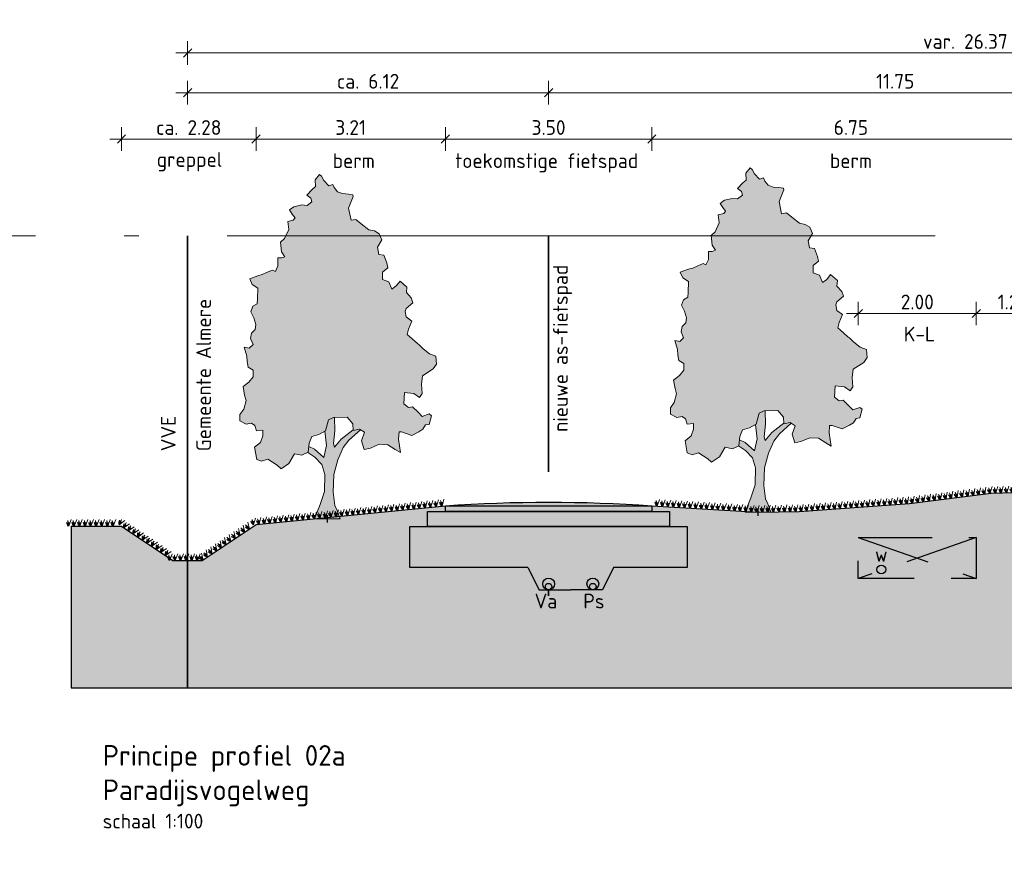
# Model space of a CAD drawing. Header units: metres. Extents: x 158819 to 159767, y 483764 to 484333.
# Tile 4 of 41: x 159076 to 159093, y 484026 to 484040. Entities that reach past the tile are written whole.
import ezdxf

# ---------------------------------------------------------------- set-up
doc = ezdxf.new("R2010")
doc.units = ezdxf.units.M
for name, pattern in [('AL-NAP_LIJN', [15.25, 12, -1.5, 0.25, -1.5]), ('DASHED2', [0.375, 0.25, -0.125]), ('XX-HART', [12, 4, -2, 0, -2, 4])]:
    doc.linetypes.add(name, pattern=pattern)
doc.layers.get('0').update_dxf_attribs({"lineweight": 25})
doc.layers.get('Defpoints').update_dxf_attribs({"lineweight": 25, "true_color": 0xff7fff})
for name, color, linetype, lineweight in [('N-WE-GR-BOOM-1e-A', 90, 'Continuous', 25), ('N-WE-GR-BOOM-1e-SD', 90, 'Continuous', 25), ('N-WE-KG-GRENS_PERCEEL-G', 150, 'KG-PERCEEL', 35), ('N-WE-VH-KANTVERHARDING-G', 7, 'Continuous', 25), ('X-XX-AL-M', 7, 'Continuous', 18), ('X-XX-AL-NAP-G', 7, 'AL-NAP_LIJN', 18), ('X-XX-AL-T25', 7, 'Continuous', 25), ('X-XX-AL-T35', 7, 'Continuous', 35)]:
    doc.layers.add(name, color=color, linetype=linetype, lineweight=lineweight)
doc.layers.add('N-WE-GR-BOOM-S', color=7, linetype='Continuous', lineweight=40, true_color=0x009900)
doc.layers.add('X-XX-AL-HARTLIJN-G', color=7, linetype='XX-HART', lineweight=35, true_color=0xff2e2e)
doc.layers.add('N-WE-GR-WEGEN-A', color=7, linetype='Continuous', lineweight=40, true_color=0xffd6ad, transparency=0.4)
doc.styles.add('NLCS-ISO-M100-T25', font='NLCS-ISO.ttf')
doc.styles.add('NLCS-ISO-M100-T35', font='NLCS-ISO.ttf')
doc.styles.get("Standard").update_dxf_attribs({"font": 'NLCS-ISO.ttf'})
doc.linetypes.add('KG-PERCEEL', pattern='A,5.5,-2,["P",Standard,S=1.8,R=0,X=-0.5,Y=-0.9],-2,5.5,-2,[5,NLCS.shx,S=0.75,R=0,X=0,Y=0],-2', length=19)
doc.dimstyles.new('NLCS-M100-T25-SCHRAP-X_L2_H1', dxfattribs={"dimscale": 0.1, "dimtxt": 2.5, "dimasz": 1.4, "dimexe": 2, "dimexo": 2, "dimgap": 0.7, "dimtad": 1, "dimzin": 0, "dimdsep": 46, "dimtxsty": 'NLCS-ISO-M100-T25', "dimblk": 'OBLIQUE', "dimcen": 0, "dimdle": 2, "dimclrd": 256, "dimclre": 256, "dimclrt": 256, "dimadec": 1, "dimazin": 0, "dimtfac": 1, "dimtofl": 0, "dimtmove": 1, "dimatfit": 0, "dimldrblk": 'OBLIQUE', "dimfxl": 2, "dimfxlon": 1, "dimtfill": 1, "dimtfillclr": 254, "dimtolj": 1, "dimtzin": 0, "dimlwd": 18, "dimlwe": 18, "dimarcsym": 0})

# ---------------------------------------------------------------- blocks, each defined once
blk = doc.blocks.new('_Oblique')
at = {"color": 0, "linetype": 'ByBlock', "lineweight": -2}
blk.add_line((-0.5, -0.5), (0.5, 0.5), dxfattribs=at)
blk = doc.blocks.new('*D55')
at = {"layer": 'Defpoints', "color": 0, "transparency": 16777216}
for p in [(159084.977, 484038.987), (159084.977, 484037.588), (159096.727, 484037.588)]:
    blk.add_point(p, dxfattribs=at)
at = {"layer": 'X-XX-AL-M', "linetype": 'Continuous', "lineweight": 18, "transparency": 16777216}
for p, q in [((159084.977, 484038.787), (159084.977, 484039.187)), ((159096.727, 484038.787), (159096.727, 484039.187)), ((159096.927, 484038.987), (159084.777, 484038.987))]:
    blk.add_line(p, q, dxfattribs=at)
at = {"layer": 'X-XX-AL-M', "lineweight": 18, "transparency": 16777216, "xscale": 0.14, "yscale": 0.14, "zscale": 0.14, "rotation": 180}
blk.add_blockref('_Oblique', (159084.977, 484038.987), dxfattribs=at)
at = {"layer": 'X-XX-AL-M', "lineweight": 18, "transparency": 16777216, "xscale": 0.14, "yscale": 0.14, "zscale": 0.14}
blk.add_blockref('_Oblique', (159096.727, 484038.987), dxfattribs=at)
at = {"layer": 'X-XX-AL-M', "transparency": 16777216, "insert": (159090.852, 484039.182), "char_height": 0.25, "attachment_point": 5, "style": 'NLCS-ISO-M100-T25', "bg_fill": 3, "box_fill_scale": 1.1, "bg_fill_color": 256, "bg_fill_true_color": 13158600, "bg_fill_transparency": 0}
blk.add_mtext('\\A1;11.75', dxfattribs=at)
blk = doc.blocks.new('*D56')
at = {"layer": 'Defpoints', "color": 0, "transparency": 16777216}
for p in [(159105.227, 484039.662), (159078.857, 484036.559), (159105.227, 484036.559)]:
    blk.add_point(p, dxfattribs=at)
at = {"layer": 'X-XX-AL-M', "linetype": 'Continuous', "lineweight": 18, "transparency": 16777216}
for p, q in [((159078.857, 484039.462), (159078.857, 484039.862)), ((159105.227, 484039.462), (159105.227, 484039.862)), ((159078.657, 484039.662), (159105.427, 484039.662))]:
    blk.add_line(p, q, dxfattribs=at)
at = {"layer": 'X-XX-AL-M', "lineweight": 18, "transparency": 16777216, "xscale": 0.14, "yscale": 0.14, "zscale": 0.14, "rotation": 180}
blk.add_blockref('_Oblique', (159078.857, 484039.662), dxfattribs=at)
at = {"layer": 'X-XX-AL-M', "lineweight": 18, "transparency": 16777216, "xscale": 0.14, "yscale": 0.14, "zscale": 0.14}
blk.add_blockref('_Oblique', (159105.227, 484039.662), dxfattribs=at)
at = {"layer": 'X-XX-AL-M', "transparency": 16777216, "insert": (159092.042, 484039.857), "char_height": 0.25, "attachment_point": 5, "style": 'NLCS-ISO-M100-T25', "bg_fill": 3, "box_fill_scale": 1.1, "bg_fill_color": 256, "bg_fill_true_color": 13158600, "bg_fill_transparency": 0}
blk.add_mtext('\\A1;var. 26.37 ', dxfattribs=at)
blk = doc.blocks.new('*D58')
at = {"layer": 'Defpoints', "color": 0, "transparency": 16777216}
for p in [(159078.857, 484038.987), (159084.977, 484037.588), (159078.857, 484036.559)]:
    blk.add_point(p, dxfattribs=at)
at = {"layer": 'X-XX-AL-M', "linetype": 'Continuous', "lineweight": 18, "transparency": 16777216}
for p, q in [((159078.857, 484038.787), (159078.857, 484039.187)), ((159084.977, 484038.787), (159084.977, 484039.187)), ((159085.177, 484038.987), (159078.657, 484038.987))]:
    blk.add_line(p, q, dxfattribs=at)
at = {"layer": 'X-XX-AL-M', "lineweight": 18, "transparency": 16777216, "xscale": 0.14, "yscale": 0.14, "zscale": 0.14, "rotation": 180}
blk.add_blockref('_Oblique', (159078.857, 484038.987), dxfattribs=at)
at = {"layer": 'X-XX-AL-M', "lineweight": 18, "transparency": 16777216, "xscale": 0.14, "yscale": 0.14, "zscale": 0.14}
blk.add_blockref('_Oblique', (159084.977, 484038.987), dxfattribs=at)
at = {"layer": 'X-XX-AL-M', "transparency": 16777216, "insert": (159081.917, 484039.182), "char_height": 0.25, "attachment_point": 5, "style": 'NLCS-ISO-M100-T25', "bg_fill": 3, "box_fill_scale": 1.1, "bg_fill_color": 256, "bg_fill_true_color": 13158600, "bg_fill_transparency": 0}
blk.add_mtext('\\A1;ca. 6.12', dxfattribs=at)
blk = doc.blocks.new('*D59')
at = {"layer": 'Defpoints', "linetype": 'Continuous', "lineweight": 18, "transparency": 16777216}
for p, q in [((159090.227, 484035.045), (159090.227, 484035.445)), ((159092.227, 484035.045), (159092.227, 484035.445)), ((159090.027, 484035.245), (159092.427, 484035.245))]:
    blk.add_line(p, q, dxfattribs=at)
at = {"layer": 'Defpoints', "color": 0, "transparency": 16777216}
for p in [(159092.227, 484035.245), (159090.227, 484031.449), (159092.227, 484031.449)]:
    blk.add_point(p, dxfattribs=at)
at = {"layer": 'Defpoints', "lineweight": 18, "transparency": 16777216, "xscale": 0.14, "yscale": 0.14, "zscale": 0.14, "rotation": 180}
blk.add_blockref('_Oblique', (159090.227, 484035.245), dxfattribs=at)
at = {"layer": 'Defpoints', "lineweight": 18, "transparency": 16777216, "xscale": 0.14, "yscale": 0.14, "zscale": 0.14}
blk.add_blockref('_Oblique', (159092.227, 484035.245), dxfattribs=at)
at = {"layer": 'Defpoints', "transparency": 16777216, "insert": (159091.227, 484035.44), "char_height": 0.25, "attachment_point": 5, "style": 'NLCS-ISO-M100-T25', "bg_fill": 3, "box_fill_scale": 1.1, "bg_fill_color": 256, "bg_fill_true_color": 13158600, "bg_fill_transparency": 0}
blk.add_mtext('\\A1;2.00', dxfattribs=at)
blk = doc.blocks.new('*D60')
at = {"layer": 'Defpoints', "linetype": 'Continuous', "lineweight": 18, "transparency": 16777216}
for p, q in [((159092.227, 484035.045), (159092.227, 484035.445)), ((159093.477, 484035.045), (159093.477, 484035.445)), ((159092.027, 484035.245), (159093.677, 484035.245))]:
    blk.add_line(p, q, dxfattribs=at)
at = {"layer": 'Defpoints', "color": 0, "transparency": 16777216}
for p in [(159093.477, 484035.245), (159092.227, 484031.449), (159093.477, 484029.992)]:
    blk.add_point(p, dxfattribs=at)
at = {"layer": 'Defpoints', "lineweight": 18, "transparency": 16777216, "xscale": 0.14, "yscale": 0.14, "zscale": 0.14, "rotation": 180}
blk.add_blockref('_Oblique', (159092.227, 484035.245), dxfattribs=at)
at = {"layer": 'Defpoints', "lineweight": 18, "transparency": 16777216, "xscale": 0.14, "yscale": 0.14, "zscale": 0.14}
blk.add_blockref('_Oblique', (159093.477, 484035.245), dxfattribs=at)
at = {"layer": 'Defpoints', "transparency": 16777216, "insert": (159092.852, 484035.44), "char_height": 0.25, "attachment_point": 5, "style": 'NLCS-ISO-M100-T25', "bg_fill": 3, "box_fill_scale": 1.1, "bg_fill_color": 256, "bg_fill_true_color": 13158600, "bg_fill_transparency": 0}
blk.add_mtext('\\A1;1.25', dxfattribs=at)
blk = doc.blocks.new('*D64')
at = {"layer": 'Defpoints', "color": 0, "transparency": 16777216}
for p in [(159086.727, 484038.203), (159086.727, 484032.179), (159093.477, 484032.195)]:
    blk.add_point(p, dxfattribs=at)
at = {"layer": 'X-XX-AL-M', "linetype": 'Continuous', "lineweight": 18, "transparency": 16777216}
for p, q in [((159086.727, 484038.003), (159086.727, 484038.403)), ((159093.477, 484038.003), (159093.477, 484038.403)), ((159093.677, 484038.203), (159086.527, 484038.203))]:
    blk.add_line(p, q, dxfattribs=at)
at = {"layer": 'X-XX-AL-M', "lineweight": 18, "transparency": 16777216, "xscale": 0.14, "yscale": 0.14, "zscale": 0.14, "rotation": 180}
blk.add_blockref('_Oblique', (159086.727, 484038.203), dxfattribs=at)
at = {"layer": 'X-XX-AL-M', "lineweight": 18, "transparency": 16777216, "xscale": 0.14, "yscale": 0.14, "zscale": 0.14}
blk.add_blockref('_Oblique', (159093.477, 484038.203), dxfattribs=at)
at = {"layer": 'X-XX-AL-M', "transparency": 16777216, "insert": (159090.102, 484038.398), "char_height": 0.25, "attachment_point": 5, "style": 'NLCS-ISO-M100-T25', "bg_fill": 3, "box_fill_scale": 1.1, "bg_fill_color": 256, "bg_fill_true_color": 13158600, "bg_fill_transparency": 0}
blk.add_mtext('\\A1;6.75', dxfattribs=at)
blk = doc.blocks.new('*D65')
at = {"layer": 'Defpoints', "color": 0, "transparency": 16777216}
for p in [(159083.227, 484038.203), (159083.227, 484032.179), (159086.727, 484032.179)]:
    blk.add_point(p, dxfattribs=at)
at = {"layer": 'X-XX-AL-M', "linetype": 'Continuous', "lineweight": 18, "transparency": 16777216}
for p, q in [((159083.227, 484038.003), (159083.227, 484038.403)), ((159086.727, 484038.003), (159086.727, 484038.403)), ((159086.927, 484038.203), (159083.027, 484038.203))]:
    blk.add_line(p, q, dxfattribs=at)
at = {"layer": 'X-XX-AL-M', "lineweight": 18, "transparency": 16777216, "xscale": 0.14, "yscale": 0.14, "zscale": 0.14, "rotation": 180}
blk.add_blockref('_Oblique', (159083.227, 484038.203), dxfattribs=at)
at = {"layer": 'X-XX-AL-M', "lineweight": 18, "transparency": 16777216, "xscale": 0.14, "yscale": 0.14, "zscale": 0.14}
blk.add_blockref('_Oblique', (159086.727, 484038.203), dxfattribs=at)
at = {"layer": 'X-XX-AL-M', "transparency": 16777216, "insert": (159084.977, 484038.398), "char_height": 0.25, "attachment_point": 5, "style": 'NLCS-ISO-M100-T25', "bg_fill": 3, "box_fill_scale": 1.1, "bg_fill_color": 256, "bg_fill_true_color": 13158600, "bg_fill_transparency": 0}
blk.add_mtext('\\A1;3.50', dxfattribs=at)
blk = doc.blocks.new('*D66')
at = {"layer": 'Defpoints', "color": 0, "transparency": 16777216}
for p in [(159080.018, 484038.203), (159083.227, 484032.179), (159080.018, 484031.666)]:
    blk.add_point(p, dxfattribs=at)
at = {"layer": 'X-XX-AL-M', "linetype": 'Continuous', "lineweight": 18, "transparency": 16777216}
for p, q in [((159080.018, 484038.003), (159080.018, 484038.403)), ((159083.227, 484038.003), (159083.227, 484038.403)), ((159083.427, 484038.203), (159079.818, 484038.203))]:
    blk.add_line(p, q, dxfattribs=at)
at = {"layer": 'X-XX-AL-M', "lineweight": 18, "transparency": 16777216, "xscale": 0.14, "yscale": 0.14, "zscale": 0.14, "rotation": 180}
blk.add_blockref('_Oblique', (159080.018, 484038.203), dxfattribs=at)
at = {"layer": 'X-XX-AL-M', "lineweight": 18, "transparency": 16777216, "xscale": 0.14, "yscale": 0.14, "zscale": 0.14}
blk.add_blockref('_Oblique', (159083.227, 484038.203), dxfattribs=at)
at = {"layer": 'X-XX-AL-M', "transparency": 16777216, "insert": (159081.622, 484038.398), "char_height": 0.25, "attachment_point": 5, "style": 'NLCS-ISO-M100-T25', "bg_fill": 3, "box_fill_scale": 1.1, "bg_fill_color": 256, "bg_fill_true_color": 13158600, "bg_fill_transparency": 0}
blk.add_mtext('\\A1;3.21', dxfattribs=at)
blk = doc.blocks.new('*D67')
at = {"layer": 'Defpoints', "color": 0, "transparency": 16777216}
for p in [(159077.737, 484038.203), (159077.737, 484031.639), (159080.018, 484031.666)]:
    blk.add_point(p, dxfattribs=at)
at = {"layer": 'X-XX-AL-M', "linetype": 'Continuous', "lineweight": 18, "transparency": 16777216}
for p, q in [((159077.737, 484038.003), (159077.737, 484038.403)), ((159080.018, 484038.003), (159080.018, 484038.403)), ((159080.218, 484038.203), (159077.537, 484038.203))]:
    blk.add_line(p, q, dxfattribs=at)
at = {"layer": 'X-XX-AL-M', "lineweight": 18, "transparency": 16777216, "xscale": 0.14, "yscale": 0.14, "zscale": 0.14, "rotation": 180}
blk.add_blockref('_Oblique', (159077.737, 484038.203), dxfattribs=at)
at = {"layer": 'X-XX-AL-M', "lineweight": 18, "transparency": 16777216, "xscale": 0.14, "yscale": 0.14, "zscale": 0.14}
blk.add_blockref('_Oblique', (159080.018, 484038.203), dxfattribs=at)
at = {"layer": 'X-XX-AL-M', "transparency": 16777216, "insert": (159078.877, 484038.398), "char_height": 0.25, "attachment_point": 5, "style": 'NLCS-ISO-M100-T25', "bg_fill": 3, "box_fill_scale": 1.1, "bg_fill_color": 256, "bg_fill_true_color": 13158600, "bg_fill_transparency": 0}
blk.add_mtext('\\A1;ca. 2.28', dxfattribs=at)
blk = doc.blocks.new('SGR-BOOM_S01_V_ZIJ-D')
at = {"layer": 'N-WE-GR-BOOM-1e-A', "transparency": 33554585}
h = blk.add_hatch(color=256, dxfattribs=at)
h.dxf.hatch_style = 1
h.set_gradient(color1=(254, 204, 102), color2=(108, 181, 90), tint=1, name='CYLINDER')
h.paths.add_polyline_path([(-1.056, 11.496), (-0.874, 11.68), (-0.792, 11.622), (-0.684, 11.475), (-0.477, 11.294), (-0.312, 11.337), (-0.253, 11.231), (-0.105, 11.091), (0.102, 11.028), (0.349, 11.012), (0.538, 10.99), (0.556, 10.931), (0.353, 10.535), (0.462, 10.124), (0.668, 10.149), (0.893, 10.004), (1.224, 9.8), (1.454, 9.761), (1.661, 9.663), (1.763, 9.457), (1.582, 9.209), (1.643, 8.962), (1.849, 8.94), (1.975, 8.676), (2.018, 8.511), (1.795, 8.362), (1.797, 8.115), (2.062, 8.035), (2.188, 7.789), (2.376, 7.896), (2.539, 8.062), (2.829, 7.858), (2.807, 7.67), (3.015, 7.489), (3.081, 7.325), (2.794, 7.134), (2.753, 7.034), (2.796, 6.845), (3.044, 6.706), (2.899, 6.434), (2.842, 6.251), (2.942, 6.187), (3.274, 5.943), (3.357, 5.902), (3.523, 5.762), (3.795, 5.599), (4.06, 5.519), (4.086, 5.248), (3.94, 5.082), (3.489, 4.855), (3.45, 4.566), (3.476, 4.254), (3.371, 4.112), (3.122, 4.252), (2.734, 4.29), (2.695, 3.901), (2.902, 3.779), (3.067, 3.798), (3.316, 3.611), (3.482, 3.471), (3.77, 3.556), (3.87, 3.492), (3.772, 3.203), (3.625, 3.184), (3.503, 3.036), (3.339, 2.952), (3.033, 2.826), (2.597, 2.946), (2.497, 2.946), (2.475, 2.698), (2.561, 2.246), (2.337, 2.35), (2.023, 2.512), (1.652, 2.527), (1.282, 2.4), (1.018, 2.357), (0.91, 2.645), (1.031, 2.934), (0.824, 3.038), (0.559, 2.995), (0.534, 3.219), (0.303, 3.447), (-0.274, 3.442), (-0.497, 3.358), (-0.618, 2.986), (-0.906, 2.86), (-1.193, 2.793), (-1.315, 2.568), (-1.354, 2.256), (-1.624, 2.154), (-1.931, 2.21), (-2.175, 1.879), (-2.504, 1.694), (-2.669, 1.816), (-3.066, 2.019), (-3.33, 1.952), (-3.536, 2.015), (-3.622, 2.427), (-3.376, 2.593), (-3.278, 2.818), (-3.279, 3.006), (-3.544, 2.981), (-3.61, 3.169), (-3.752, 3.25), (-3.981, 3.207), (-4.247, 3.328), (-4.249, 3.535), (-4.086, 3.724), (-3.988, 4.013), (-4.048, 4.195), (-4.115, 4.483), (-3.869, 4.633), (-3.682, 4.817), (-3.684, 5.046), (-3.891, 5.145), (-3.933, 5.333), (-3.958, 5.515), (-4.061, 5.826), (-3.854, 5.787), (-3.691, 5.912), (-3.798, 6.117), (-3.758, 6.3), (-3.595, 6.425), (-3.572, 6.59), (-3.657, 6.818), (-3.782, 7.024), (-3.701, 7.207), (-3.519, 7.291), (-3.497, 7.456), (-3.482, 7.827), (-3.73, 7.948), (-3.832, 8.136), (-3.485, 8.239), (-3.297, 8.281), (-3.115, 8.348), (-2.868, 8.432), (-2.745, 8.392), (-2.64, 8.575), (-2.642, 8.846), (-2.477, 8.847), (-2.336, 8.889), (-2.479, 9.053), (-2.523, 9.383), (-2.359, 9.507), (-2.179, 9.815), (-2.222, 10.085), (-1.993, 10.128), (-1.911, 10.212), (-2.036, 10.334), (-2.143, 10.475), (-1.955, 10.582), (-1.626, 10.644), (-1.402, 10.628), (-1.197, 10.753), (-1.239, 10.876), (-1.405, 10.975), (-1.177, 11.165), (-1.036, 11.266)])
h = blk.add_hatch(color=256, dxfattribs=at)
h.dxf.hatch_style = 1
h.set_gradient(color1=(99, 100, 102), color2=(88, 186, 72), tint=1, name='INVCURVED')
h.paths.add_polyline_path([(-0.098, 2.001), (0.128, 2.415), (0.374, 2.664), (0.861, 3.02), (0.824, 3.038), (0.559, 2.995), (0.557, 3.016), (0.044, 2.703), (-0.243, 2.43), (-0.285, 2.553), (-0.229, 2.989), (-0.233, 3.442), (-0.274, 3.442), (-0.497, 3.358), (-0.618, 2.986), (-0.646, 2.974), (-0.573, 2.492), (-0.693, 2.079), (-1.09, 2.364), (-1.33, 2.45), (-1.356, 2.244), (-1.064, 2.093), (-0.774, 1.848), (-0.648, 1.502), (-0.667, 0.925), (-0.846, 0.488), (-1.08, 0), (0, 0), (-0.126, 0.287), (-0.227, 0.452), (-0.296, 0.904), (-0.259, 1.505)])
at = {"lineweight": 0}
for p, q in [((-0.233, 3.442), (-0.229, 2.989)), ((0.044, 2.703), (0.557, 3.016)), ((0.861, 3.02), (0.374, 2.664)), ((-0.573, 2.492), (-0.646, 2.974)), ((-0.229, 2.989), (-0.285, 2.553)), ((-0.243, 2.43), (0.044, 2.703)), ((-1.33, 2.45), (-1.09, 2.364)), ((-1.09, 2.364), (-0.693, 2.079)), ((-0.693, 2.079), (-0.573, 2.492)), ((-0.285, 2.553), (-0.243, 2.43)), ((0.128, 2.415), (-0.098, 2.001)), ((0.374, 2.664), (0.128, 2.415)), ((-1.368, 2.251), (-1.064, 2.093)), ((-1.064, 2.093), (-0.774, 1.848)), ((-0.774, 1.848), (-0.648, 1.502)), ((-0.098, 2.001), (-0.259, 1.505)), ((-0.648, 1.502), (-0.667, 0.925)), ((-0.259, 1.505), (-0.296, 0.904)), ((-0.667, 0.925), (-0.846, 0.488)), ((-0.296, 0.904), (-0.227, 0.452)), ((-0.846, 0.488), (-1.08, 0)), ((-0.227, 0.452), (-0.126, 0.287)), ((-1.08, 0), (0, 0)), ((-0.126, 0.287), (0, 0))]:
    blk.add_line(p, q, dxfattribs=at)
at = {"lineweight": 0, "flags": 128}
blk.add_lwpolyline([(-1.056, 11.496), (-0.874, 11.68), (-0.792, 11.622), (-0.684, 11.475), (-0.477, 11.294), (-0.312, 11.337), (-0.253, 11.231), (-0.105, 11.091), (0.102, 11.028), (0.349, 11.012), (0.538, 10.99), (0.556, 10.931), (0.353, 10.535), (0.462, 10.124), (0.668, 10.149), (0.893, 10.004), (1.224, 9.8), (1.454, 9.761), (1.661, 9.663), (1.763, 9.457), (1.582, 9.209), (1.643, 8.962), (1.849, 8.94), (1.975, 8.676), (2.018, 8.511), (1.795, 8.362), (1.797, 8.115), (2.062, 8.035), (2.188, 7.789), (2.376, 7.896), (2.539, 8.062), (2.829, 7.858), (2.807, 7.67), (3.015, 7.489), (3.081, 7.325), (2.794, 7.134), (2.753, 7.034), (2.796, 6.845), (3.044, 6.706), (2.899, 6.434), (2.842, 6.251), (2.942, 6.187), (3.274, 5.943), (3.357, 5.902), (3.523, 5.762), (3.795, 5.599), (4.06, 5.519), (4.086, 5.248), (3.94, 5.082), (3.489, 4.855), (3.45, 4.566), (3.476, 4.254), (3.371, 4.112), (3.122, 4.252), (2.734, 4.29), (2.695, 3.901), (2.902, 3.779), (3.067, 3.798), (3.316, 3.611), (3.482, 3.471), (3.77, 3.556), (3.87, 3.492), (3.772, 3.203), (3.625, 3.184), (3.503, 3.036), (3.339, 2.952), (3.033, 2.826), (2.597, 2.946), (2.497, 2.946), (2.475, 2.698), (2.561, 2.246), (2.337, 2.35), (2.023, 2.512), (1.652, 2.527), (1.282, 2.4), (1.018, 2.357), (0.91, 2.645), (1.031, 2.934), (0.824, 3.038), (0.559, 2.995), (0.534, 3.219), (0.303, 3.447), (-0.274, 3.442), (-0.497, 3.358), (-0.618, 2.986), (-0.906, 2.86), (-1.193, 2.793), (-1.315, 2.568), (-1.354, 2.256), (-1.624, 2.154), (-1.931, 2.21), (-2.175, 1.879), (-2.504, 1.694), (-2.669, 1.816), (-3.066, 2.019), (-3.33, 1.952), (-3.536, 2.015), (-3.622, 2.427), (-3.376, 2.593), (-3.278, 2.818), (-3.279, 3.006), (-3.544, 2.981), (-3.61, 3.169), (-3.752, 3.25), (-3.981, 3.207), (-4.247, 3.328), (-4.249, 3.535), (-4.086, 3.724), (-3.988, 4.013), (-4.048, 4.195), (-4.115, 4.483), (-3.869, 4.633), (-3.682, 4.817), (-3.684, 5.046), (-3.891, 5.145), (-3.933, 5.333), (-3.958, 5.515), (-4.061, 5.826), (-3.854, 5.787), (-3.691, 5.912), (-3.798, 6.117), (-3.758, 6.3), (-3.595, 6.425), (-3.572, 6.59), (-3.657, 6.818), (-3.782, 7.024), (-3.701, 7.207), (-3.519, 7.291), (-3.497, 7.456), (-3.482, 7.827), (-3.73, 7.948), (-3.832, 8.136), (-3.485, 8.239), (-3.297, 8.281), (-3.115, 8.348), (-2.868, 8.432), (-2.745, 8.392), (-2.64, 8.575), (-2.642, 8.846), (-2.477, 8.847), (-2.336, 8.889), (-2.479, 9.053), (-2.523, 9.383), (-2.359, 9.507), (-2.179, 9.815), (-2.222, 10.085), (-1.993, 10.128), (-1.911, 10.212), (-2.036, 10.334), (-2.143, 10.475), (-1.955, 10.582), (-1.626, 10.644), (-1.402, 10.628), (-1.197, 10.753), (-1.239, 10.876), (-1.405, 10.975), (-1.177, 11.165), (-1.036, 11.266)], close=True, dxfattribs=at)
at = {"layer": 'Defpoints'}
blk.add_line((-0.54, -0.119), (-0.54, 0.13), dxfattribs=at)
blk = doc.blocks.new('Gras-01')
at = {"layer": 'N-WE-GR-BOOM-S', "color": 85, "lineweight": 9, "true_color": 0x58ba48}
for p, q in [((0, 0), (0.004, 0.063)), ((0.003, 0), (0.034, 0.114))]:
    blk.add_line(p, q, dxfattribs=at)
at = {"layer": 'N-WE-GR-BOOM-S', "color": 85, "lineweight": 9, "true_color": 0x58ba48, "flags": 128}
for points in [[(-0.042, 0.06, 0.10285), (-0.006, 0)], [(-0.042, 0.06, -0.10285), (-0.006, 0)], [(-0.002, 0, -0.071887), (-0.022, 0.092)], [(-0.002, 0, 0.071887), (-0.022, 0.092)]]:
    blk.add_lwpolyline(points, format="xyb", dxfattribs=at)
blk = doc.blocks.new('*U232')
at = {"layer": 'N-WE-VH-KANTVERHARDING-G', "rotation": 178.2583499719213}
blk.add_blockref('Gras-01', (0.072, 0), dxfattribs=at)
blk = doc.blocks.new('*U233')
at = {"layer": 'N-WE-VH-KANTVERHARDING-G', "color": 0, "linetype": 'ByBlock', "lineweight": -2, "transparency": 16777216}
for p, rotation in [((159092.064, 484032.145), 187.1366332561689), ((159092.158, 484032.157), 187.1366332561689), ((159092.252, 484032.169), 187.1366332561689), ((159092.345, 484032.181), 187.1366332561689), ((159092.439, 484032.192), 187.1366332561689), ((159092.533, 484032.199), 181.7416500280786), ((159092.628, 484032.202), 181.7416500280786), ((159092.722, 484032.204), 181.7416500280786), ((159092.816, 484032.207), 181.7416500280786), ((159092.911, 484032.21), 181.7416500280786), ((159093.005, 484032.213), 181.7416500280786), ((159093.1, 484032.216), 181.7416500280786), ((159093.194, 484032.219), 181.7416500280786), ((159093.288, 484032.222), 181.7416500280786), ((159093.383, 484032.225), 181.7416500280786), ((159093.477, 484032.227), 181.7416500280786), ((159086.887, 484031.976), 176.4628680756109), ((159086.981, 484031.97), 176.4628680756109), ((159087.075, 484031.964), 176.4628680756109), ((159090.374, 484031.972), 184.1181897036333), ((159090.468, 484031.979), 184.1181897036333), ((159090.562, 484031.985), 184.1181897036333), ((159090.657, 484031.992), 184.1181897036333), ((159090.751, 484031.999), 184.1181897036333), ((159090.845, 484032.006), 184.1181897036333), ((159090.939, 484032.013), 184.1181897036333), ((159091.033, 484032.019), 184.1181897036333), ((159091.127, 484032.028), 187.1366332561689), ((159091.221, 484032.04), 187.1366332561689), ((159091.315, 484032.051), 187.1366332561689), ((159091.408, 484032.063), 187.1366332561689), ((159091.502, 484032.075), 187.1366332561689), ((159091.596, 484032.087), 187.1366332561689), ((159091.69, 484032.098), 187.1366332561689), ((159091.783, 484032.11), 187.1366332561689), ((159091.877, 484032.122), 187.1366332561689), ((159091.971, 484032.134), 187.1366332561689), ((159087.169, 484031.958), 176.4628680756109), ((159087.264, 484031.953), 176.4628680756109), ((159087.358, 484031.947), 176.4628680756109), ((159087.452, 484031.941), 176.4628680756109), ((159087.546, 484031.935), 176.4628680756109), ((159087.641, 484031.929), 176.4628680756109), ((159087.735, 484031.923), 176.4628680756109), ((159087.829, 484031.918), 176.4628680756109), ((159087.923, 484031.912), 176.4628680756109), ((159088.018, 484031.906), 176.4628680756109), ((159088.112, 484031.9), 176.4628680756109), ((159088.206, 484031.894), 176.4628680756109), ((159088.3, 484031.889), 176.4628680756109), ((159088.394, 484031.883), 176.4628680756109), ((159088.489, 484031.877), 176.4628680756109), ((159088.583, 484031.876), 181.2131410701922), ((159088.677, 484031.878), 181.2131410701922), ((159088.772, 484031.88), 181.2131410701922), ((159088.866, 484031.882), 181.2131410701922), ((159088.961, 484031.884), 181.2131410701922), ((159089.055, 484031.886), 181.2131410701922), ((159089.15, 484031.888), 181.2131410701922), ((159089.244, 484031.891), 184.1181897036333), ((159089.338, 484031.897), 184.1181897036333), ((159089.432, 484031.904), 184.1181897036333), ((159089.526, 484031.911), 184.1181897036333), ((159089.621, 484031.918), 184.1181897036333), ((159089.715, 484031.924), 184.1181897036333), ((159089.809, 484031.931), 184.1181897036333), ((159089.903, 484031.938), 184.1181897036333), ((159089.997, 484031.945), 184.1181897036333), ((159090.092, 484031.952), 184.1181897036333), ((159090.186, 484031.958), 184.1181897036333), ((159090.28, 484031.965), 184.1181897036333)]:
    blk.add_blockref('*U232', p, dxfattribs=dict(at, rotation=rotation))
blk = doc.blocks.new('*U234')
at = {"layer": 'N-WE-VH-KANTVERHARDING-G', "rotation": 174.3158852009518}
blk.add_blockref('Gras-01', (0.059, 0), dxfattribs=at)
blk = doc.blocks.new('*U235')
at = {"layer": 'N-WE-VH-KANTVERHARDING-G', "color": 0, "linetype": 'ByBlock', "lineweight": -2, "transparency": 16777216}
for p, rotation in [((159083.133, 484031.976), 185.6841147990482), ((159083.227, 484031.986), 185.6841147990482), ((159081.442, 484031.808), 185.6841147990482), ((159081.536, 484031.817), 185.6841147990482), ((159081.63, 484031.827), 185.6841147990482), ((159081.724, 484031.836), 185.6841147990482), ((159081.818, 484031.846), 185.6841147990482), ((159081.912, 484031.855), 185.6841147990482), ((159082.006, 484031.864), 185.6841147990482), ((159082.1, 484031.874), 185.6841147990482), ((159082.193, 484031.883), 185.6841147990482), ((159082.287, 484031.892), 185.6841147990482), ((159082.381, 484031.902), 185.6841147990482), ((159082.475, 484031.911), 185.6841147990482), ((159082.569, 484031.92), 185.6841147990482), ((159082.663, 484031.93), 185.6841147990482), ((159082.757, 484031.939), 185.6841147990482), ((159082.851, 484031.948), 185.6841147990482), ((159082.945, 484031.958), 185.6841147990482), ((159083.039, 484031.967), 185.6841147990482), ((159076.898, 484031.639), 180), ((159076.992, 484031.639), 180), ((159077.087, 484031.639), 180), ((159077.181, 484031.639), 180), ((159077.276, 484031.639), 180), ((159077.37, 484031.639), 180), ((159077.465, 484031.639), 180), ((159077.559, 484031.639), 180), ((159077.653, 484031.639), 180), ((159077.746, 484031.633), 146.3099324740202), ((159080.032, 484031.668), 185.6841147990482), ((159080.126, 484031.677), 185.6841147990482), ((159080.22, 484031.687), 185.6841147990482), ((159080.314, 484031.696), 185.6841147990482), ((159080.408, 484031.705), 185.6841147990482), ((159080.502, 484031.715), 185.6841147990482), ((159080.596, 484031.724), 185.6841147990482), ((159080.69, 484031.733), 185.6841147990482), ((159080.784, 484031.743), 185.6841147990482), ((159080.878, 484031.752), 185.6841147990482), ((159080.972, 484031.761), 185.6841147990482), ((159081.066, 484031.771), 185.6841147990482), ((159081.16, 484031.78), 185.6841147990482), ((159081.254, 484031.789), 185.6841147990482), ((159081.348, 484031.799), 185.6841147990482), ((159077.825, 484031.581), 146.3099324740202), ((159077.903, 484031.529), 146.3099324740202), ((159077.982, 484031.476), 146.3099324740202), ((159079.794, 484031.517), 213.6900675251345), ((159079.873, 484031.57), 213.6900675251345), ((159079.951, 484031.622), 213.6900675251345), ((159078.06, 484031.424), 146.3099324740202), ((159078.139, 484031.371), 146.3099324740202), ((159078.217, 484031.319), 146.3099324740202), ((159078.296, 484031.267), 146.3099324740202), ((159079.558, 484031.36), 213.6900675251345), ((159079.637, 484031.413), 213.6900675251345), ((159079.716, 484031.465), 213.6900675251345), ((159078.375, 484031.214), 146.3099324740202), ((159078.453, 484031.162), 146.3099324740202), ((159078.532, 484031.11), 146.3099324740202), ((159079.323, 484031.203), 213.6900675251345), ((159079.401, 484031.256), 213.6900675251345), ((159079.48, 484031.308), 213.6900675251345), ((159078.611, 484031.059), 180), ((159078.705, 484031.059), 180), ((159078.8, 484031.059), 180), ((159078.894, 484031.059), 180), ((159078.989, 484031.059), 180), ((159079.083, 484031.059), 180), ((159079.166, 484031.098), 213.6900675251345), ((159079.244, 484031.151), 213.6900675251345)]:
    blk.add_blockref('*U234', p, dxfattribs=dict(at, rotation=rotation))

msp = doc.modelspace()

# ---------------------------------------------------------------- hatches: boundary and pattern name
at = {"layer": 'N-WE-GR-WEGEN-A', "true_color": 0xf8991e, "transparency": 33554534}
h = msp.add_hatch(color=30, dxfattribs=at)
h.dxf.hatch_style = 1
h.set_gradient(color1=(248, 153, 30), color2=(241, 235, 31), name='INVCURVED')
edge = h.paths.add_edge_path()
edge.add_line((159108.728, 484031.867), (159107.196, 484031.867))
edge.add_line((159107.196, 484031.867), (159106.081, 484030.759))
edge.add_line((159106.081, 484030.759), (159105.477, 484030.159))
edge.add_line((159105.477, 484030.159), (159104.977, 484030.159))
edge.add_line((159104.977, 484030.159), (159104.403, 484030.759))
edge.add_line((159104.403, 484030.759), (159103.302, 484031.911))
edge.add_line((159103.302, 484031.911), (159100.977, 484032.197))
edge.add_line((159100.977, 484032.197), (159099.977, 484032.227))
edge.add_line((159099.977, 484032.227), (159099.977, 484032.095))
edge.add_line((159099.977, 484032.095), (159100.177, 484032.095))
edge.add_line((159100.177, 484032.095), (159100.177, 484031.795))
edge.add_line((159100.177, 484031.795), (159100.377, 484031.795))
edge.add_line((159100.377, 484031.795), (159100.377, 484030.795))
edge.add_line((159100.377, 484030.795), (159092.977, 484030.795))
edge.add_line((159092.977, 484030.795), (159092.977, 484031.795))
edge.add_arc((159093.127, 484034.768), 2.977, 267.1116, 272.8884)
edge.add_arc((159090.304, 484031.945), 2.977, 357.1116, 362.8884)
edge.add_arc((159093.377, 484034.077), 1.984, 267.1116, 272.8884)
edge.add_arc((159092.168, 484032.161), 1.31, 357.1116, 362.8884)
edge.add_line((159093.477, 484032.227), (159092.477, 484032.197))
edge.add_line((159092.477, 484032.197), (159091.093, 484032.024))
edge.add_line((159091.093, 484032.024), (159089.227, 484031.889))
edge.add_line((159089.227, 484031.889), (159088.527, 484031.875))
edge.add_line((159088.527, 484031.875), (159086.727, 484031.986))
edge.add_line((159086.727, 484031.986), (159086.727, 484031.886))
edge.add_line((159086.727, 484031.886), (159087.027, 484031.886))
edge.add_line((159087.027, 484031.886), (159087.027, 484031.636))
edge.add_line((159087.027, 484031.636), (159087.327, 484031.636))
edge.add_line((159087.327, 484031.636), (159087.327, 484030.936))
edge.add_line((159087.327, 484030.936), (159086.078, 484030.936))
edge.add_line((159086.078, 484030.936), (159085.89, 484030.559))
edge.add_line((159085.89, 484030.559), (159085.352, 484030.559))
edge.add_line((159085.352, 484030.559), (159084.815, 484030.559))
edge.add_line((159084.815, 484030.559), (159084.626, 484030.936))
edge.add_line((159084.626, 484030.936), (159082.627, 484030.936))
edge.add_line((159082.627, 484030.936), (159082.627, 484031.636))
edge.add_line((159082.627, 484031.636), (159082.927, 484031.636))
edge.add_line((159082.927, 484031.636), (159082.927, 484031.886))
edge.add_line((159082.927, 484031.886), (159083.227, 484031.886))
edge.add_line((159083.227, 484031.886), (159083.227, 484031.986))
edge.add_line((159083.227, 484031.986), (159080.018, 484031.666))
edge.add_line((159080.018, 484031.666), (159079.107, 484031.059))
edge.add_line((159079.107, 484031.059), (159078.607, 484031.059))
edge.add_line((159078.607, 484031.059), (159077.737, 484031.639))
edge.add_line((159077.737, 484031.639), (159076.885, 484031.639))
edge.add_line((159076.885, 484031.639), (159076.885, 484028.896))
edge.add_line((159076.885, 484028.896), (159108.728, 484028.896))
edge.add_line((159108.728, 484028.896), (159108.728, 484031.867))
at = {"layer": 'N-WE-GR-WEGEN-A', "true_color": 0x939598, "transparency": 33554559}
h = msp.add_hatch(color=252, dxfattribs=at)
h.dxf.hatch_style = 1
h.paths.add_polyline_path([(159083.227, 484031.986), (159086.727, 484031.986, 0.034691)])
h = msp.add_hatch(color=252, dxfattribs=at)
h.dxf.hatch_style = 1
h.paths.add_polyline_path([(159086.727, 484031.986), (159083.227, 484031.986), (159083.227, 484031.886), (159086.727, 484031.886)])
at = {"layer": 'N-WE-GR-WEGEN-A', "true_color": 0xfeeab9, "transparency": 33554559}
h = msp.add_hatch(color=254, dxfattribs=at)
h.dxf.hatch_style = 1
h.paths.add_polyline_path([(159087.027, 484031.886), (159082.927, 484031.886), (159082.927, 484031.636), (159087.027, 484031.636)])
h = msp.add_hatch(color=254, dxfattribs=at)
h.dxf.hatch_style = 1
h.paths.add_polyline_path([(159087.327, 484031.636), (159082.627, 484031.636), (159082.627, 484030.936), (159084.626, 484030.936), (159084.815, 484030.559), (159085.352, 484030.559), (159085.89, 484030.559), (159086.078, 484030.936), (159087.327, 484030.936)])

# ---------------------------------------------------------------- linework, layer by layer
at = {"layer": 'Defpoints'}
for p, q in [((159076.885, 484031.639), (159076.885, 484028.896)), ((159076.885, 484028.896), (159108.728, 484028.896))]:
    msp.add_line(p, q, dxfattribs=at)
at = {"layer": 'Defpoints', "linetype": 'DASHED2', "ltscale": 5}
for p, q in [((159090.227, 484031.449), (159092.227, 484030.749)), ((159092.227, 484031.449), (159090.227, 484030.749))]:
    msp.add_line(p, q, dxfattribs=at)
at = {"layer": 'Defpoints', "linetype": 'DASHED2', "ltscale": 5, "flags": 128}
msp.add_lwpolyline([(159090.227, 484031.449), (159092.227, 484031.449), (159092.227, 484030.749), (159090.227, 484030.749)], close=True, dxfattribs=at)
at = {"layer": 'Defpoints', "color": 5, "true_color": 0x0000ff}
msp.add_circle((159090.617, 484030.904), 0.075, dxfattribs=at)
at = {"layer": 'Defpoints'}
for centre in [(159084.977, 484030.659), (159085.727, 484030.659)]:
    msp.add_circle(centre, 0.1, dxfattribs=at)
at = {"layer": 'Defpoints', "color": 217, "lineweight": 30, "true_color": 0x93278f}
for centre in [(159084.977, 484030.614), (159085.727, 484030.614)]:
    msp.add_circle(centre, 0.055, dxfattribs=at)
at = {"layer": 'N-WE-KG-GRENS_PERCEEL-G'}
msp.add_line((159078.857, 484036.559), (159078.857, 484028.896), dxfattribs=at)
at = {"layer": 'N-WE-VH-KANTVERHARDING-G', "flags": 128}
for points in [[(159084.626, 484030.936), (159084.815, 484030.559), (159085.352, 484030.559)], [(159086.078, 484030.936), (159085.89, 484030.559), (159085.352, 484030.559)]]:
    msp.add_lwpolyline(points, dxfattribs=at)
at = {"layer": 'X-XX-AL-HARTLIJN-G'}
msp.add_line((159084.977, 484036.559), (159084.977, 484029.992), dxfattribs=at)
at = {"layer": 'X-XX-AL-NAP-G'}
msp.add_line((159003.28, 484036.559), (159511.076, 484036.559), dxfattribs=at)

# ---------------------------------------------------------------- block references
at = {"layer": 'N-WE-GR-BOOM-1e-SD', "xscale": 0.4, "yscale": 0.5, "zscale": 0.5}
for p in [(159081.443, 484031.763), (159088.743, 484031.875)]:
    msp.add_blockref('SGR-BOOM_S01_V_ZIJ-D', p, dxfattribs=at)

# ---------------------------------------------------------------- texts
at = {"layer": 'Defpoints', "style": 'NLCS-ISO-M100-T25'}
for s, p in [('K-L', (159090.998, 484034.771)), ('w', (159090.51, 484031.034)), ('Va', (159084.74, 484030.244)), ('Ps', (159085.565, 484030.244))]:
    msp.add_text(s, height=0.25, dxfattribs=at).set_placement(p)
at = {"layer": 'X-XX-AL-T25', "style": 'NLCS-ISO-M100-T25'}
msp.add_text('nieuwe as-fietspad', height=0.25, rotation=90, dxfattribs=at).set_placement((159085.303, 484033.238))
at = {"layer": 'X-XX-AL-T25', "insert": (159077.419, 484026.763), "char_height": 0.25, "attachment_point": 1, "style": 'NLCS-ISO-M100-T25'}
msp.add_mtext_dynamic_manual_height_columns('schaal 1:100', width=1.87194, gutter_width=1.25, heights=[0], dxfattribs=at)
at = {"layer": 'X-XX-AL-T35', "insert": (159077.419, 484027.927), "char_height": 0.35, "width": 9.70714, "attachment_point": 1, "style": 'NLCS-ISO-M100-T35'}
msp.add_mtext('Principe profiel 02a\\PParadijsvogelweg', dxfattribs=at)

# ---------------------------------------------------------------- next in the draw order: dimensions: what is measured, and where the dimension line sits
at = {"layer": 'Defpoints'}
dim = msp.add_linear_dim(base=(159092.227, 484035.245), p1=(159090.227, 484031.449), p2=(159092.227, 484031.449), dimstyle='NLCS-M100-T25-SCHRAP-X_L2_H1', dxfattribs=at)
dim.commit()
dim.dimension.update_dxf_attribs({"geometry": '*D59', "text_midpoint": (159091.227, 484035.44)})
at = {"layer": 'X-XX-AL-M'}
dim = msp.add_linear_dim(base=(159084.977, 484038.987), p1=(159096.727, 484037.588), p2=(159084.977, 484037.588), dimstyle='NLCS-M100-T25-SCHRAP-X_L2_H1', dxfattribs=at)
dim.commit()
dim.dimension.update_dxf_attribs({"geometry": '*D55', "text_midpoint": (159090.852, 484039.182)})

# ---------------------------------------------------------------- next in the draw order: dimensions: what is measured, and where the dimension line sits
at = {"layer": 'Defpoints'}
dim = msp.add_linear_dim(base=(159093.477, 484035.245), p1=(159092.227, 484031.449), p2=(159093.477, 484029.992), dimstyle='NLCS-M100-T25-SCHRAP-X_L2_H1', dxfattribs=at)
dim.commit()
dim.dimension.update_dxf_attribs({"geometry": '*D60', "text_midpoint": (159092.852, 484035.44)})
at = {"layer": 'X-XX-AL-M'}
dim = msp.add_linear_dim(base=(159105.227, 484039.662), p1=(159078.857, 484036.559), p2=(159105.227, 484036.559), text='var. <> ', dimstyle='NLCS-M100-T25-SCHRAP-X_L2_H1', dxfattribs=at)
dim.commit()
dim.dimension.update_dxf_attribs({"geometry": '*D56', "text_midpoint": (159092.042, 484039.857)})

# ---------------------------------------------------------------- next in the draw order: dimensions: what is measured, and where the dimension line sits
dim = msp.add_linear_dim(base=(159078.857, 484038.987), p1=(159084.977, 484037.588), p2=(159078.857, 484036.559), text='ca. <>', dimstyle='NLCS-M100-T25-SCHRAP-X_L2_H1', dxfattribs=at)
dim.commit()
dim.dimension.update_dxf_attribs({"geometry": '*D58', "text_midpoint": (159081.917, 484039.182)})
dim = msp.add_linear_dim(base=(159086.727, 484038.203), p1=(159093.477, 484032.195), p2=(159086.727, 484032.179), dimstyle='NLCS-M100-T25-SCHRAP-X_L2_H1', dxfattribs=at)
dim.commit()
dim.dimension.update_dxf_attribs({"geometry": '*D64', "text_midpoint": (159090.102, 484038.398)})

# ---------------------------------------------------------------- next in the draw order: texts
at = {"layer": 'X-XX-AL-T25', "style": 'NLCS-ISO-M100-T25'}
msp.add_text('berm', height=0.25, dxfattribs=at).set_placement((159089.746, 484037.711))

# ---------------------------------------------------------------- next in the draw order: dimensions: what is measured, and where the dimension line sits
at = {"layer": 'X-XX-AL-M'}
dim = msp.add_linear_dim(base=(159083.227, 484038.203), p1=(159086.727, 484032.179), p2=(159083.227, 484032.179), dimstyle='NLCS-M100-T25-SCHRAP-X_L2_H1', dxfattribs=at)
dim.commit()
dim.dimension.update_dxf_attribs({"geometry": '*D65', "text_midpoint": (159084.977, 484038.398)})

# ---------------------------------------------------------------- next in the draw order: linework, layer by layer
at = {"layer": 'N-WE-VH-KANTVERHARDING-G', "flags": 128}
msp.add_lwpolyline([(159086.727, 484031.986), (159088.527, 484031.875), (159089.227, 484031.889), (159091.093, 484032.024), (159092.477, 484032.197), (159093.477, 484032.227)], dxfattribs=at)

# ---------------------------------------------------------------- next in the draw order: block references
at = {"layer": 'N-WE-VH-KANTVERHARDING-G'}
msp.add_blockref('*U233', (0, 0), dxfattribs=at)

# ---------------------------------------------------------------- next in the draw order: dimensions: what is measured, and where the dimension line sits
at = {"layer": 'X-XX-AL-M'}
dim = msp.add_linear_dim(base=(159080.018, 484038.203), p1=(159083.227, 484032.179), p2=(159080.018, 484031.666), dimstyle='NLCS-M100-T25-SCHRAP-X_L2_H1', dxfattribs=at)
dim.commit()
dim.dimension.update_dxf_attribs({"geometry": '*D66', "text_midpoint": (159081.622, 484038.398)})

# ---------------------------------------------------------------- next in the draw order: linework, layer by layer
at = {"layer": 'N-WE-VH-KANTVERHARDING-G', "flags": 128}
msp.add_lwpolyline([(159083.227, 484031.986, -0.034691), (159086.727, 484031.986)], format="xyb", dxfattribs=at)
for points in [[(159083.227, 484031.986), (159086.727, 484031.986), (159086.727, 484031.886), (159083.227, 484031.886)], [(159082.927, 484031.886), (159087.027, 484031.886), (159087.027, 484031.636), (159082.927, 484031.636)]]:
    msp.add_lwpolyline(points, close=True, dxfattribs=at)
msp.add_lwpolyline([(159084.626, 484030.936), (159082.627, 484030.936), (159082.627, 484031.636), (159087.327, 484031.636), (159087.327, 484030.936), (159086.078, 484030.936)], dxfattribs=at)

# ---------------------------------------------------------------- next in the draw order: texts
at = {"layer": 'X-XX-AL-T25', "style": 'NLCS-ISO-M100-T25'}
for s, p in [('berm', (159081.317, 484037.711)), ('toekomstige fietspad', (159083.393, 484037.711))]:
    msp.add_text(s, height=0.25, dxfattribs=at).set_placement(p)

# ---------------------------------------------------------------- next in the draw order: dimensions: what is measured, and where the dimension line sits
at = {"layer": 'X-XX-AL-M'}
dim = msp.add_linear_dim(base=(159077.737, 484038.203), p1=(159080.018, 484031.666), p2=(159077.737, 484031.639), text='ca. <>', dimstyle='NLCS-M100-T25-SCHRAP-X_L2_H1', dxfattribs=at)
dim.commit()
dim.dimension.update_dxf_attribs({"geometry": '*D67', "text_midpoint": (159078.877, 484038.398)})

# ---------------------------------------------------------------- next in the draw order: linework, layer by layer
at = {"layer": 'N-WE-VH-KANTVERHARDING-G', "flags": 128}
msp.add_lwpolyline([(159076.885, 484031.639), (159077.737, 484031.639), (159078.607, 484031.059), (159079.107, 484031.059), (159080.018, 484031.666), (159083.227, 484031.986)], dxfattribs=at)

# ---------------------------------------------------------------- next in the draw order: block references
at = {"layer": 'N-WE-VH-KANTVERHARDING-G'}
msp.add_blockref('*U235', (0, 0), dxfattribs=at)

# ---------------------------------------------------------------- next in the draw order: texts
at = {"layer": 'X-XX-AL-M', "style": 'NLCS-ISO-M100-T25'}
msp.add_text('greppel', height=0.25, dxfattribs=at).set_placement((159078.335, 484037.731))
at = {"layer": 'X-XX-AL-T25', "color": 240, "true_color": 0xed1f24, "style": 'NLCS-ISO-M100-T25'}
for s, p in [('Gemeente Almere', (159079.254, 484032.909)), ('VVE', (159078.657, 484032.909))]:
    msp.add_text(s, height=0.25, rotation=90, dxfattribs=at).set_placement(p)

doc.saveas('drawing.dxf')
